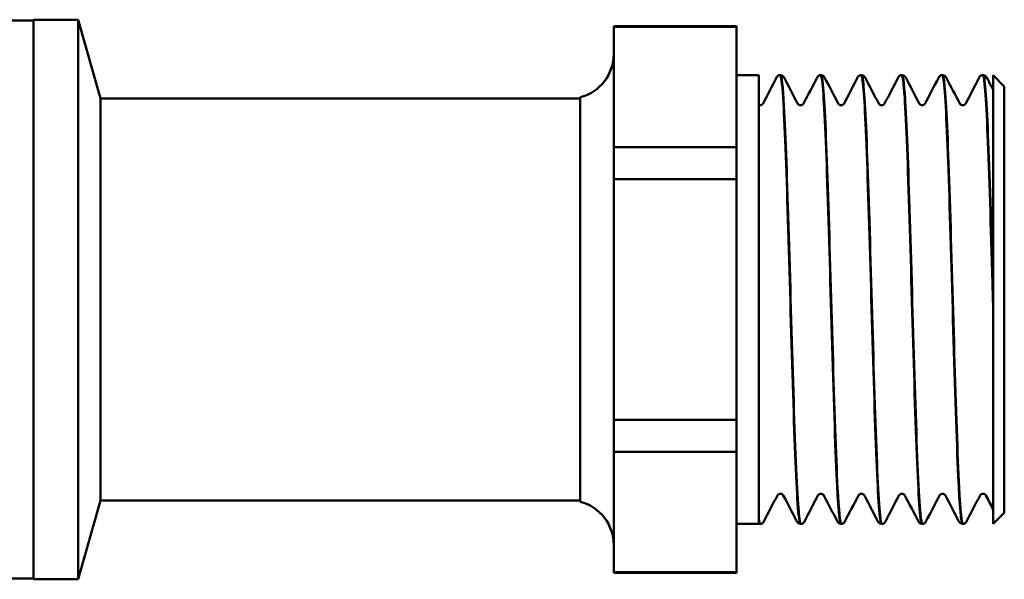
# Model space of a CAD drawing. Header units: millimetres. Extents: x 59 to 382, y 60 to 254.
# Tile 4 of 9: x 126 to 170, y 187 to 212. Entities that reach past the tile are written whole.
import ezdxf

# ---------------------------------------------------------------- set-up
doc = ezdxf.new("R2010")
doc.units = ezdxf.units.MM
doc.layers.add('Видимый контур (ГОСТ)', color=7, linetype='Continuous', lineweight=50)

msp = doc.modelspace()

# ---------------------------------------------------------------- linework, layer by layer
at = {"layer": 'Видимый контур (ГОСТ)'}
for p, q in [((126.426, 212.425), (123.926, 212.425)), ((126.426, 212.46), (126.426, 187.39)), ((128.426, 212.46), (126.426, 212.46)), ((128.426, 212.46), (128.426, 187.39)), ((129.426, 208.925), (128.426, 212.46)), ((152.426, 212.147), (152.426, 212.175)), ((152.426, 212.175), (157.926, 212.175)), ((152.426, 212.147), (152.426, 209.452)), ((152.426, 212.147), (157.926, 212.147)), ((157.926, 212.175), (157.926, 212.147)), ((157.926, 206.756), (157.926, 212.147)), ((158.926, 209.975), (157.926, 209.975)), ((158.926, 209.975), (158.926, 189.875)), ((159.883, 209.975), (159.9, 209.975)), ((161.699, 209.975), (161.716, 209.975)), ((163.515, 209.975), (163.532, 209.975)), ((165.331, 209.975), (165.348, 209.975)), ((167.147, 209.975), (167.164, 209.975)), ((168.963, 209.975), (168.98, 209.975)), ((169.426, 209.975), (169.426, 189.875)), ((169.926, 209.475), (169.426, 209.975)), ((152.426, 209.452), (152.426, 206.756)), ((169.926, 209.475), (169.926, 190.375)), ((129.426, 208.925), (129.426, 190.925)), ((150.926, 208.925), (129.426, 208.925)), ((150.926, 208.989), (150.926, 190.862)), ((152.426, 205.316), (152.426, 206.756)), ((152.426, 206.756), (157.926, 206.756)), ((157.926, 206.756), (157.926, 205.316)), ((152.426, 205.316), (152.426, 199.925)), ((152.426, 205.316), (157.926, 205.316)), ((157.926, 194.534), (157.926, 205.316)), ((152.426, 199.925), (152.426, 194.534)), ((169.426, 199.602), (169.426, 200.193)), ((152.426, 193.095), (152.426, 194.534)), ((152.426, 194.534), (157.926, 194.534)), ((157.926, 194.534), (157.926, 193.095)), ((152.426, 193.095), (152.426, 190.399)), ((152.426, 193.095), (157.926, 193.095)), ((157.926, 187.704), (157.926, 193.095)), ((129.426, 190.925), (128.426, 187.39)), ((150.926, 190.925), (129.426, 190.925)), ((152.426, 190.399), (152.426, 187.704)), ((169.926, 190.375), (169.426, 189.875)), ((158.926, 189.875), (157.926, 189.875)), ((158.926, 190.014), (158.926, 190.129)), ((158.974, 189.875), (158.991, 189.875)), ((160.791, 189.875), (160.808, 189.875)), ((162.607, 189.875), (162.624, 189.875)), ((164.423, 189.875), (164.44, 189.875)), ((166.239, 189.875), (166.256, 189.875)), ((168.055, 189.875), (168.072, 189.875)), ((152.426, 187.675), (152.426, 187.704)), ((152.426, 187.704), (157.926, 187.704)), ((152.426, 187.675), (157.926, 187.675)), ((157.926, 187.704), (157.926, 187.675)), ((126.426, 187.425), (123.926, 187.425)), ((128.426, 187.39), (126.426, 187.39))]:
    msp.add_line(p, q, dxfattribs=at)
for centre, start, end in [((150.426, 210.925), 284.4775, 0), ((150.426, 188.925), 0, 75.5225)]:
    msp.add_arc(centre, 2, start, end, dxfattribs=at)
for points in [[(159.116, 208.705), (159.318, 209.093), (159.521, 209.48), (159.723, 209.868)], [(160.059, 209.868), (160.261, 209.48), (160.464, 209.093), (160.666, 208.705)], [(160.932, 208.705), (161.134, 209.093), (161.337, 209.48), (161.539, 209.868)], [(161.875, 209.868), (162.078, 209.48), (162.28, 209.093), (162.482, 208.705)], [(162.748, 208.705), (162.95, 209.093), (163.153, 209.48), (163.355, 209.868)], [(163.691, 209.868), (163.894, 209.48), (164.096, 209.093), (164.298, 208.705)], [(164.564, 208.705), (164.767, 209.093), (164.969, 209.48), (165.171, 209.868)], [(165.508, 209.868), (165.71, 209.48), (165.912, 209.093), (166.114, 208.705)], [(166.38, 208.705), (166.583, 209.093), (166.785, 209.48), (166.987, 209.868)], [(167.324, 209.868), (167.526, 209.48), (167.728, 209.093), (167.93, 208.705)], [(168.196, 208.705), (168.399, 209.093), (168.601, 209.48), (168.803, 209.868)], [(169.14, 209.868), (169.235, 209.685), (169.331, 209.502), (169.426, 209.319)], [(158.926, 208.641), (158.943, 208.634), (158.963, 208.63), (158.983, 208.63)], [(159.758, 191.146), (159.556, 190.758), (159.353, 190.37), (159.151, 189.982)], [(160.631, 189.982), (160.429, 190.37), (160.226, 190.758), (160.024, 191.146)], [(161.574, 191.146), (161.372, 190.758), (161.17, 190.37), (160.967, 189.982)], [(162.447, 189.982), (162.245, 190.37), (162.042, 190.758), (161.84, 191.146)], [(163.39, 191.146), (163.188, 190.758), (162.986, 190.37), (162.783, 189.982)], [(164.263, 189.982), (164.061, 190.37), (163.859, 190.758), (163.656, 191.146)], [(165.206, 191.146), (165.004, 190.758), (164.802, 190.37), (164.599, 189.982)], [(166.079, 189.982), (165.877, 190.37), (165.675, 190.758), (165.472, 191.146)], [(167.022, 191.146), (166.82, 190.758), (166.618, 190.37), (166.416, 189.982)], [(167.895, 189.982), (167.693, 190.37), (167.491, 190.758), (167.288, 191.146)], [(168.839, 191.146), (168.636, 190.758), (168.434, 190.37), (168.232, 189.982)], [(169.426, 190.529), (169.319, 190.735), (169.212, 190.941), (169.104, 191.146)], [(158.926, 190.014), (158.942, 189.922), (158.958, 189.877), (158.974, 189.879)], [(158.974, 189.875), (158.957, 189.876), (158.941, 189.879), (158.926, 189.884)]]:
    msp.add_open_spline(points, degree=3, dxfattribs=at)
for points, knots in [([(159.723, 209.868), (159.731, 209.884), (159.741, 209.902), (159.775, 209.935), (159.79, 209.947), (159.83, 209.967), (159.856, 209.974), (159.882, 209.975)], [0, 0, 0, 0, 0.02823229, 0.02823229, 0.04291217, 0.04291217, 0.05811693, 0.05811693, 0.05811693, 0.05811693]), ([(159.882, 209.968), (159.926, 209.967), (159.97, 209.626), (160.014, 208.956), (160.086, 207.851), (160.159, 205.863), (160.231, 203.51), (160.304, 201.158), (160.376, 198.466), (160.448, 196.134), (160.521, 193.803), (160.593, 191.857), (160.666, 190.801), (160.707, 190.194), (160.749, 189.885), (160.791, 189.883)], [-39.271189, -39.271189, -39.271189, -39.271189, -38.815608, -38.815608, -38.815608, -38.063836, -38.063836, -38.063836, -37.312287, -37.312287, -37.312287, -36.560957, -36.560957, -36.560957, -36.128316, -36.128316, -36.128316, -36.128316]), ([(159.9, 209.975), (159.936, 209.974), (159.971, 209.96), (160.015, 209.929), (160.029, 209.914), (160.048, 209.889), (160.054, 209.878), (160.059, 209.868)], [0, 0, 0, 0, 0.02090913, 0.02090913, 0.04040831, 0.04040831, 0.05808781, 0.05808781, 0.05808781, 0.05808781]), ([(160.808, 189.883), (160.776, 189.881), (160.744, 190.057), (160.713, 190.413), (160.638, 191.249), (160.564, 193.069), (160.489, 195.377), (160.416, 197.634), (160.344, 200.331), (160.271, 202.759), (160.198, 205.18), (160.126, 207.309), (160.053, 208.588), (160.002, 209.491), (159.951, 209.965), (159.9, 209.97)], [29.843849, 29.843849, 29.843849, 29.843849, 30.173768, 30.173768, 30.173768, 30.946245, 30.946245, 30.946245, 31.701786, 31.701786, 31.701786, 32.455061, 32.455061, 32.455061, 32.986723, 32.986723, 32.986723, 32.986723]), ([(161.539, 209.868), (161.547, 209.884), (161.557, 209.902), (161.591, 209.935), (161.606, 209.947), (161.646, 209.967), (161.672, 209.974), (161.698, 209.975)], [0, 0, 0, 0, 0.02823229, 0.02823229, 0.04291217, 0.04291217, 0.05811693, 0.05811693, 0.05811693, 0.05811693]), ([(161.698, 209.971), (161.716, 209.974), (161.733, 209.922), (161.75, 209.814), (161.823, 209.366), (161.895, 207.952), (161.967, 205.938), (162.04, 203.925), (162.112, 201.333), (162.184, 198.836), (162.259, 196.228), (162.335, 193.753), (162.41, 192.106), (162.476, 190.676), (162.541, 189.883), (162.607, 189.877)], [-32.988004, -32.988004, -32.988004, -32.988004, -32.807389, -32.807389, -32.807389, -32.057255, -32.057255, -32.057255, -31.307302, -31.307302, -31.307302, -30.524293, -30.524293, -30.524293, -29.84513, -29.84513, -29.84513, -29.84513]), ([(161.716, 209.975), (161.753, 209.974), (161.787, 209.96), (161.831, 209.929), (161.845, 209.914), (161.864, 209.889), (161.87, 209.878), (161.875, 209.868)], [0, 0, 0, 0, 0.02090913, 0.02090913, 0.04040831, 0.04040831, 0.05808781, 0.05808781, 0.05808781, 0.05808781]), ([(162.624, 189.88), (162.568, 189.883), (162.513, 190.442), (162.457, 191.493), (162.384, 192.884), (162.31, 195.125), (162.237, 197.614), (162.164, 200.081), (162.091, 202.765), (162.018, 204.959), (161.945, 207.149), (161.872, 208.828), (161.8, 209.553), (161.772, 209.833), (161.744, 209.97), (161.716, 209.968)], [23.560664, 23.560664, 23.560664, 23.560664, 24.137195, 24.137195, 24.137195, 24.900719, 24.900719, 24.900719, 25.657324, 25.657324, 25.657324, 26.412675, 26.412675, 26.412675, 26.703538, 26.703538, 26.703538, 26.703538]), ([(163.355, 209.868), (163.363, 209.884), (163.373, 209.902), (163.407, 209.935), (163.422, 209.947), (163.462, 209.967), (163.488, 209.974), (163.514, 209.975)], [0, 0, 0, 0, 0.02823229, 0.02823229, 0.04291217, 0.04291217, 0.05811693, 0.05811693, 0.05811693, 0.05811693]), ([(163.514, 209.975), (163.584, 209.975), (163.653, 209.082), (163.722, 207.5), (163.795, 205.84), (163.867, 203.438), (163.94, 200.925), (164.013, 198.413), (164.085, 195.815), (164.158, 193.812), (164.23, 191.81), (164.303, 190.421), (164.375, 190.01), (164.391, 189.921), (164.407, 189.877), (164.423, 189.879)], [-26.704818, -26.704818, -26.704818, -26.704818, -25.986417, -25.986417, -25.986417, -25.232337, -25.232337, -25.232337, -24.4788, -24.4788, -24.4788, -23.725784, -23.725784, -23.725784, -23.561945, -23.561945, -23.561945, -23.561945]), ([(164.44, 189.877), (164.431, 189.876), (164.422, 189.89), (164.413, 189.919), (164.34, 190.155), (164.268, 191.379), (164.195, 193.27), (164.122, 195.161), (164.05, 197.698), (163.977, 200.22), (163.905, 202.739), (163.832, 205.217), (163.76, 207.006), (163.687, 208.794), (163.615, 209.875), (163.542, 209.969), (163.539, 209.973), (163.535, 209.975), (163.532, 209.975)], [17.277479, 17.277479, 17.277479, 17.277479, 17.372267, 17.372267, 17.372267, 18.125804, 18.125804, 18.125804, 18.87882, 18.87882, 18.87882, 19.631337, 19.631337, 19.631337, 20.383378, 20.383378, 20.383378, 20.420352, 20.420352, 20.420352, 20.420352]), ([(163.532, 209.975), (163.569, 209.974), (163.603, 209.96), (163.647, 209.929), (163.661, 209.914), (163.68, 209.889), (163.686, 209.878), (163.691, 209.868)], [0, 0, 0, 0, 0.02090913, 0.02090913, 0.04040831, 0.04040831, 0.05808781, 0.05808781, 0.05808781, 0.05808781]), ([(165.171, 209.868), (165.179, 209.884), (165.19, 209.902), (165.223, 209.935), (165.238, 209.947), (165.278, 209.967), (165.304, 209.974), (165.33, 209.975)], [0, 0, 0, 0, 0.02823229, 0.02823229, 0.04291217, 0.04291217, 0.05811693, 0.05811693, 0.05811693, 0.05811693]), ([(165.33, 209.968), (165.374, 209.967), (165.418, 209.628), (165.462, 208.964), (165.534, 207.864), (165.606, 205.885), (165.679, 203.539), (165.751, 201.195), (165.823, 198.509), (165.895, 196.178), (165.969, 193.804), (166.042, 191.825), (166.116, 190.77), (166.157, 190.183), (166.198, 189.885), (166.239, 189.884)], [-20.421633, -20.421633, -20.421633, -20.421633, -19.967744, -19.967744, -19.967744, -19.217392, -19.217392, -19.217392, -18.467409, -18.467409, -18.467409, -17.703885, -17.703885, -17.703885, -17.27876, -17.27876, -17.27876, -17.27876]), ([(165.348, 209.975), (165.385, 209.974), (165.419, 209.96), (165.463, 209.929), (165.477, 209.914), (165.496, 209.889), (165.502, 209.878), (165.508, 209.868)], [0, 0, 0, 0, 0.02090913, 0.02090913, 0.04040831, 0.04040831, 0.05808781, 0.05808781, 0.05808781, 0.05808781]), ([(166.256, 189.883), (166.227, 189.88), (166.198, 190.028), (166.169, 190.329), (166.093, 191.109), (166.018, 192.911), (165.942, 195.231), (165.869, 197.477), (165.796, 200.183), (165.723, 202.63), (165.65, 205.073), (165.577, 207.233), (165.504, 208.539), (165.452, 209.473), (165.4, 209.964), (165.348, 209.97)], [10.994294, 10.994294, 10.994294, 10.994294, 11.297302, 11.297302, 11.297302, 12.080311, 12.080311, 12.080311, 12.83885, 12.83885, 12.83885, 13.595986, 13.595986, 13.595986, 14.137167, 14.137167, 14.137167, 14.137167]), ([(166.987, 209.868), (166.995, 209.884), (167.006, 209.902), (167.039, 209.935), (167.054, 209.947), (167.094, 209.967), (167.12, 209.974), (167.147, 209.975)], [0, 0, 0, 0, 0.02823229, 0.02823229, 0.04291217, 0.04291217, 0.05811693, 0.05811693, 0.05811693, 0.05811693]), ([(167.147, 209.97), (167.166, 209.973), (167.186, 209.906), (167.206, 209.766), (167.278, 209.254), (167.351, 207.779), (167.423, 205.723), (167.496, 203.67), (167.568, 201.058), (167.64, 198.567), (167.715, 196.003), (167.789, 193.596), (167.863, 192.003), (167.927, 190.637), (167.991, 189.883), (168.055, 189.877)], [-14.138448, -14.138448, -14.138448, -14.138448, -13.932495, -13.932495, -13.932495, -13.18126, -13.18126, -13.18126, -12.430835, -12.430835, -12.430835, -11.658359, -11.658359, -11.658359, -10.995574, -10.995574, -10.995574, -10.995574]), ([(167.164, 209.975), (167.201, 209.974), (167.235, 209.96), (167.28, 209.929), (167.293, 209.914), (167.312, 209.889), (167.319, 209.878), (167.324, 209.868)], [0, 0, 0, 0, 0.02090913, 0.02090913, 0.04040831, 0.04040831, 0.05808781, 0.05808781, 0.05808781, 0.05808781]), ([(168.072, 189.879), (168.016, 189.883), (167.96, 190.452), (167.904, 191.519), (167.832, 192.898), (167.76, 195.096), (167.687, 197.541), (167.615, 199.985), (167.542, 202.651), (167.47, 204.845), (167.398, 207.039), (167.325, 208.738), (167.253, 209.502), (167.223, 209.815), (167.194, 209.969), (167.164, 209.968)], [4.711108, 4.711108, 4.711108, 4.711108, 5.292317, 5.292317, 5.292317, 6.043647, 6.043647, 6.043647, 6.794765, 6.794765, 6.794765, 7.545675, 7.545675, 7.545675, 7.853982, 7.853982, 7.853982, 7.853982]), ([(168.803, 209.868), (168.811, 209.884), (168.822, 209.902), (168.855, 209.935), (168.87, 209.947), (168.91, 209.967), (168.936, 209.974), (168.963, 209.975)], [0, 0, 0, 0, 0.02823229, 0.02823229, 0.04291217, 0.04291217, 0.05811693, 0.05811693, 0.05811693, 0.05811693]), ([(168.963, 209.975), (169.035, 209.978), (169.107, 209.005), (169.179, 207.306), (169.251, 205.6), (169.323, 203.18), (169.396, 200.673), (169.406, 200.317), (169.416, 199.959), (169.426, 199.602)], [-7.855262, -7.855262, -7.855262, -7.855262, -7.10799, -7.10799, -7.10799, -6.357641, -6.357641, -6.357641, -6.251026, -6.251026, -6.251026, -6.251026]), ([(169.426, 200.193), (169.354, 202.714), (169.281, 205.196), (169.209, 206.99), (169.136, 208.784), (169.064, 209.871), (168.991, 209.968), (168.987, 209.973), (168.984, 209.975), (168.98, 209.975)], [0.026588, 0.026588, 0.026588, 0.026588, 0.779561, 0.779561, 0.779561, 1.532282, 1.532282, 1.532282, 1.570796, 1.570796, 1.570796, 1.570796]), ([(168.98, 209.975), (169.017, 209.974), (169.051, 209.96), (169.096, 209.929), (169.109, 209.914), (169.128, 209.889), (169.135, 209.878), (169.14, 209.868)], [0, 0, 0, 0, 0.02090913, 0.02090913, 0.04040831, 0.04040831, 0.05808781, 0.05808781, 0.05808781, 0.05808781]), ([(158.983, 208.63), (159.019, 208.63), (159.053, 208.644), (159.091, 208.67), (159.1, 208.682), (159.112, 208.697), (159.114, 208.702), (159.116, 208.705)], [0, 0, 0, 0, 0.02201882, 0.02201882, 0.04096745, 0.04096745, 0.05819145, 0.05819145, 0.05819145, 0.05819145]), ([(160.666, 208.705), (160.669, 208.7), (160.673, 208.69), (160.7, 208.665), (160.713, 208.654), (160.75, 208.637), (160.774, 208.63), (160.799, 208.63)], [0, 0, 0, 0, 0.02812652, 0.02812652, 0.04289761, 0.04289761, 0.05821659, 0.05821659, 0.05821659, 0.05821659]), ([(160.799, 208.63), (160.835, 208.63), (160.869, 208.644), (160.907, 208.67), (160.917, 208.682), (160.928, 208.697), (160.931, 208.702), (160.932, 208.705)], [0, 0, 0, 0, 0.02201882, 0.02201882, 0.04096745, 0.04096745, 0.05819145, 0.05819145, 0.05819145, 0.05819145]), ([(162.482, 208.705), (162.485, 208.7), (162.489, 208.69), (162.516, 208.665), (162.529, 208.654), (162.566, 208.637), (162.59, 208.63), (162.615, 208.63)], [0, 0, 0, 0, 0.02812652, 0.02812652, 0.04289761, 0.04289761, 0.05821659, 0.05821659, 0.05821659, 0.05821659]), ([(162.615, 208.63), (162.651, 208.63), (162.685, 208.644), (162.723, 208.67), (162.733, 208.682), (162.744, 208.697), (162.747, 208.702), (162.748, 208.705)], [0, 0, 0, 0, 0.02201882, 0.02201882, 0.04096745, 0.04096745, 0.05819145, 0.05819145, 0.05819145, 0.05819145]), ([(164.298, 208.705), (164.301, 208.7), (164.305, 208.69), (164.332, 208.665), (164.345, 208.654), (164.382, 208.637), (164.406, 208.63), (164.431, 208.63)], [0, 0, 0, 0, 0.02812652, 0.02812652, 0.04289761, 0.04289761, 0.05821659, 0.05821659, 0.05821659, 0.05821659]), ([(164.431, 208.63), (164.467, 208.63), (164.501, 208.644), (164.539, 208.67), (164.549, 208.682), (164.56, 208.697), (164.563, 208.702), (164.564, 208.705)], [0, 0, 0, 0, 0.02201882, 0.02201882, 0.04096745, 0.04096745, 0.05819145, 0.05819145, 0.05819145, 0.05819145]), ([(166.114, 208.705), (166.117, 208.7), (166.122, 208.69), (166.148, 208.665), (166.161, 208.654), (166.198, 208.637), (166.223, 208.63), (166.247, 208.63)], [0, 0, 0, 0, 0.02812652, 0.02812652, 0.04289761, 0.04289761, 0.05821659, 0.05821659, 0.05821659, 0.05821659]), ([(166.247, 208.63), (166.283, 208.63), (166.317, 208.644), (166.355, 208.67), (166.365, 208.682), (166.376, 208.697), (166.379, 208.702), (166.38, 208.705)], [0, 0, 0, 0, 0.02201882, 0.02201882, 0.04096745, 0.04096745, 0.05819145, 0.05819145, 0.05819145, 0.05819145]), ([(167.93, 208.705), (167.933, 208.7), (167.938, 208.69), (167.964, 208.665), (167.977, 208.654), (168.014, 208.637), (168.039, 208.63), (168.063, 208.63)], [0, 0, 0, 0, 0.02812652, 0.02812652, 0.04289761, 0.04289761, 0.05821659, 0.05821659, 0.05821659, 0.05821659]), ([(168.063, 208.63), (168.099, 208.63), (168.133, 208.644), (168.171, 208.67), (168.181, 208.682), (168.192, 208.697), (168.195, 208.702), (168.196, 208.705)], [0, 0, 0, 0, 0.02201882, 0.02201882, 0.04096745, 0.04096745, 0.05819145, 0.05819145, 0.05819145, 0.05819145]), ([(159.891, 191.221), (159.855, 191.221), (159.821, 191.207), (159.783, 191.181), (159.774, 191.169), (159.762, 191.154), (159.76, 191.149), (159.758, 191.146)], [0, 0, 0, 0, 0.02201882, 0.02201882, 0.04096745, 0.04096745, 0.05819145, 0.05819145, 0.05819145, 0.05819145]), ([(160.024, 191.146), (160.022, 191.151), (160.017, 191.161), (159.991, 191.186), (159.977, 191.197), (159.94, 191.214), (159.916, 191.221), (159.891, 191.221)], [0, 0, 0, 0, 0.02812652, 0.02812652, 0.04289761, 0.04289761, 0.05821659, 0.05821659, 0.05821659, 0.05821659]), ([(161.707, 191.221), (161.671, 191.221), (161.638, 191.207), (161.599, 191.181), (161.59, 191.169), (161.578, 191.154), (161.576, 191.149), (161.574, 191.146)], [0, 0, 0, 0, 0.02201882, 0.02201882, 0.04096745, 0.04096745, 0.05819145, 0.05819145, 0.05819145, 0.05819145]), ([(161.84, 191.146), (161.838, 191.151), (161.833, 191.161), (161.807, 191.186), (161.793, 191.197), (161.757, 191.214), (161.732, 191.221), (161.707, 191.221)], [0, 0, 0, 0, 0.02812652, 0.02812652, 0.04289761, 0.04289761, 0.05821659, 0.05821659, 0.05821659, 0.05821659]), ([(163.523, 191.221), (163.488, 191.221), (163.454, 191.207), (163.415, 191.181), (163.406, 191.169), (163.394, 191.154), (163.392, 191.149), (163.39, 191.146)], [0, 0, 0, 0, 0.02201882, 0.02201882, 0.04096745, 0.04096745, 0.05819145, 0.05819145, 0.05819145, 0.05819145]), ([(163.656, 191.146), (163.654, 191.151), (163.649, 191.161), (163.623, 191.186), (163.61, 191.197), (163.573, 191.214), (163.548, 191.221), (163.523, 191.221)], [0, 0, 0, 0, 0.02812652, 0.02812652, 0.04289761, 0.04289761, 0.05821659, 0.05821659, 0.05821659, 0.05821659]), ([(165.339, 191.221), (165.304, 191.221), (165.27, 191.207), (165.232, 191.181), (165.222, 191.169), (165.21, 191.154), (165.208, 191.149), (165.206, 191.146)], [0, 0, 0, 0, 0.02201882, 0.02201882, 0.04096745, 0.04096745, 0.05819145, 0.05819145, 0.05819145, 0.05819145]), ([(165.472, 191.146), (165.47, 191.151), (165.465, 191.161), (165.439, 191.186), (165.426, 191.197), (165.389, 191.214), (165.364, 191.221), (165.339, 191.221)], [0, 0, 0, 0, 0.02812652, 0.02812652, 0.04289761, 0.04289761, 0.05821659, 0.05821659, 0.05821659, 0.05821659]), ([(167.155, 191.221), (167.12, 191.221), (167.086, 191.207), (167.048, 191.181), (167.038, 191.169), (167.026, 191.154), (167.024, 191.149), (167.022, 191.146)], [0, 0, 0, 0, 0.02201882, 0.02201882, 0.04096745, 0.04096745, 0.05819145, 0.05819145, 0.05819145, 0.05819145]), ([(167.288, 191.146), (167.286, 191.151), (167.281, 191.161), (167.255, 191.186), (167.242, 191.197), (167.205, 191.214), (167.18, 191.221), (167.155, 191.221)], [0, 0, 0, 0, 0.02812652, 0.02812652, 0.04289761, 0.04289761, 0.05821659, 0.05821659, 0.05821659, 0.05821659]), ([(168.972, 191.221), (168.936, 191.221), (168.902, 191.207), (168.864, 191.181), (168.854, 191.169), (168.843, 191.154), (168.84, 191.149), (168.839, 191.146)], [0, 0, 0, 0, 0.02201882, 0.02201882, 0.04096745, 0.04096745, 0.05819145, 0.05819145, 0.05819145, 0.05819145]), ([(169.104, 191.146), (169.102, 191.151), (169.097, 191.161), (169.071, 191.186), (169.058, 191.197), (169.021, 191.214), (168.996, 191.221), (168.972, 191.221)], [0, 0, 0, 0, 0.02812652, 0.02812652, 0.04289761, 0.04289761, 0.05821659, 0.05821659, 0.05821659, 0.05821659]), ([(158.992, 189.878), (158.98, 189.876), (158.969, 189.899), (158.957, 189.946), (158.947, 189.988), (158.937, 190.05), (158.926, 190.129)], [36.1270348, 36.1270348, 36.1270348, 36.1270348, 36.2469629, 36.2469629, 36.2469629, 36.3535776, 36.3535776, 36.3535776, 36.3535776]), ([(159.151, 189.982), (159.143, 189.967), (159.133, 189.949), (159.099, 189.916), (159.084, 189.904), (159.044, 189.884), (159.018, 189.877), (158.992, 189.875)], [0, 0, 0, 0, 0.02823229, 0.02823229, 0.04291217, 0.04291217, 0.05811693, 0.05811693, 0.05811693, 0.05811693]), ([(160.79, 189.875), (160.754, 189.877), (160.72, 189.891), (160.675, 189.922), (160.661, 189.937), (160.642, 189.962), (160.636, 189.973), (160.631, 189.982)], [0, 0, 0, 0, 0.02090913, 0.02090913, 0.04040831, 0.04040831, 0.05808781, 0.05808781, 0.05808781, 0.05808781]), ([(160.967, 189.982), (160.959, 189.967), (160.949, 189.949), (160.915, 189.916), (160.9, 189.904), (160.86, 189.884), (160.835, 189.877), (160.808, 189.875)], [0, 0, 0, 0, 0.02823229, 0.02823229, 0.04291217, 0.04291217, 0.05811693, 0.05811693, 0.05811693, 0.05811693]), ([(162.606, 189.875), (162.57, 189.877), (162.536, 189.891), (162.491, 189.922), (162.477, 189.937), (162.458, 189.962), (162.452, 189.973), (162.447, 189.982)], [0, 0, 0, 0, 0.02090913, 0.02090913, 0.04040831, 0.04040831, 0.05808781, 0.05808781, 0.05808781, 0.05808781]), ([(162.783, 189.982), (162.775, 189.967), (162.765, 189.949), (162.731, 189.916), (162.716, 189.904), (162.676, 189.884), (162.651, 189.877), (162.624, 189.875)], [0, 0, 0, 0, 0.02823229, 0.02823229, 0.04291217, 0.04291217, 0.05811693, 0.05811693, 0.05811693, 0.05811693]), ([(164.422, 189.875), (164.386, 189.877), (164.352, 189.891), (164.307, 189.922), (164.293, 189.937), (164.274, 189.962), (164.268, 189.973), (164.263, 189.982)], [0, 0, 0, 0, 0.02090913, 0.02090913, 0.04040831, 0.04040831, 0.05808781, 0.05808781, 0.05808781, 0.05808781]), ([(164.599, 189.982), (164.591, 189.967), (164.581, 189.949), (164.548, 189.916), (164.532, 189.904), (164.492, 189.884), (164.467, 189.877), (164.44, 189.875)], [0, 0, 0, 0, 0.02823229, 0.02823229, 0.04291217, 0.04291217, 0.05811693, 0.05811693, 0.05811693, 0.05811693]), ([(166.239, 189.875), (166.202, 189.877), (166.168, 189.891), (166.123, 189.922), (166.109, 189.937), (166.09, 189.962), (166.084, 189.973), (166.079, 189.982)], [0, 0, 0, 0, 0.02090913, 0.02090913, 0.04040831, 0.04040831, 0.05808781, 0.05808781, 0.05808781, 0.05808781]), ([(166.416, 189.982), (166.407, 189.967), (166.397, 189.949), (166.364, 189.916), (166.349, 189.904), (166.309, 189.884), (166.283, 189.877), (166.256, 189.875)], [0, 0, 0, 0, 0.02823229, 0.02823229, 0.04291217, 0.04291217, 0.05811693, 0.05811693, 0.05811693, 0.05811693]), ([(168.055, 189.875), (168.018, 189.877), (167.984, 189.891), (167.939, 189.922), (167.926, 189.937), (167.907, 189.962), (167.9, 189.973), (167.895, 189.982)], [0, 0, 0, 0, 0.02090913, 0.02090913, 0.04040831, 0.04040831, 0.05808781, 0.05808781, 0.05808781, 0.05808781]), ([(168.232, 189.982), (168.224, 189.967), (168.213, 189.949), (168.18, 189.916), (168.165, 189.904), (168.125, 189.884), (168.099, 189.877), (168.072, 189.875)], [0, 0, 0, 0, 0.02823229, 0.02823229, 0.04291217, 0.04291217, 0.05811693, 0.05811693, 0.05811693, 0.05811693])]:
    msp.add_open_spline(points, degree=3, knots=knots, dxfattribs=at)

doc.saveas('drawing.dxf')
